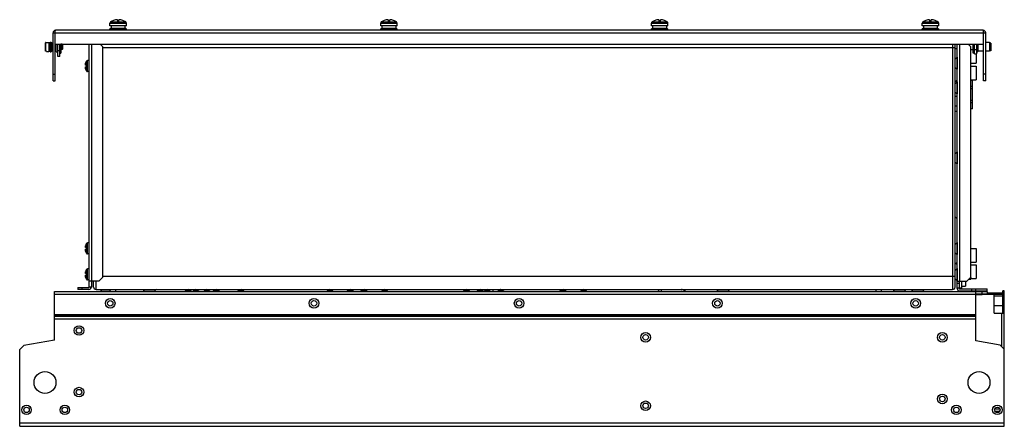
# Model space of a CAD drawing. Header units: millimetres. Extents: x 106 to 826, y 494 to 791.
import ezdxf

# ---------------------------------------------------------------- set-up
doc = ezdxf.new("R2010")
doc.units = ezdxf.units.MM
doc.header["$LTSCALE"] = 83.539288
doc.layers.get('0').update_dxf_attribs({"linetype": 'CONTINUOUS'})

msp = doc.modelspace()

# ---------------------------------------------------------------- linework, layer by layer
at = {"color": 7, "linetype": 'Continuous'}
for p, q in [((171.63, 786.37), (171.63, 788.45)), ((171.63, 788.45), (183.63, 788.45)), ((183.63, 786.37), (171.63, 786.37)), ((172.07, 789.28), (177.57, 789.28)), ((172.43, 786.37), (172.43, 784.67)), ((174.23, 790.37), (174.23, 790.36)), ((177.03, 790.94), (177.03, 789.56)), ((177.03, 789.56), (178.23, 789.56)), ((177.63, 789.28), (177.57, 789.28)), ((177.63, 789.28), (183.18, 789.28)), ((178.23, 789.56), (178.23, 790.94)), ((181.03, 790.36), (181.03, 790.37)), ((182.83, 784.67), (182.83, 786.37)), ((183.63, 786.37), (183.63, 788.45)), ((369.63, 786.37), (369.63, 788.45)), ((369.63, 788.45), (381.63, 788.45)), ((381.63, 786.37), (369.63, 786.37)), ((370.07, 789.28), (375.57, 789.28)), ((370.43, 786.37), (370.43, 784.67)), ((372.23, 790.37), (372.23, 790.36)), ((375.03, 790.94), (375.03, 789.56)), ((375.03, 789.56), (376.23, 789.56)), ((375.63, 789.28), (375.57, 789.28)), ((375.63, 789.28), (381.18, 789.28)), ((376.23, 789.56), (376.23, 790.94)), ((379.03, 790.36), (379.03, 790.37)), ((380.83, 784.67), (380.83, 786.37)), ((381.63, 786.37), (381.63, 788.45)), ((567.63, 786.37), (567.63, 788.45)), ((567.63, 788.45), (579.63, 788.45)), ((579.63, 786.37), (567.63, 786.37)), ((568.07, 789.28), (573.57, 789.28)), ((568.43, 786.37), (568.43, 784.67)), ((570.23, 790.37), (570.23, 790.36)), ((573.03, 790.94), (573.03, 789.56)), ((573.03, 789.56), (574.23, 789.56)), ((573.63, 789.28), (573.57, 789.28)), ((573.63, 789.28), (579.18, 789.28)), ((574.23, 789.56), (574.23, 790.94)), ((577.03, 790.36), (577.03, 790.37)), ((578.83, 784.67), (578.83, 786.37)), ((579.63, 786.37), (579.63, 788.45)), ((765.63, 788.45), (777.63, 788.45)), ((765.63, 786.37), (765.63, 788.45)), ((777.63, 786.37), (765.63, 786.37)), ((766.07, 789.28), (771.57, 789.28)), ((766.43, 786.37), (766.43, 784.67)), ((768.23, 790.37), (768.23, 790.36)), ((771.03, 790.94), (771.03, 789.56)), ((771.03, 789.56), (772.23, 789.56)), ((771.63, 789.28), (771.57, 789.28)), ((771.63, 789.28), (777.18, 789.28)), ((772.23, 789.56), (772.23, 790.94)), ((775.03, 790.36), (775.03, 790.37)), ((776.83, 784.67), (776.83, 786.37)), ((777.63, 786.37), (777.63, 788.45)), ((130.03, 746.17), (130.03, 781.37)), ((130.03, 781.37), (812.03, 781.37)), ((131.53, 746.17), (131.53, 781.37)), ((810.23, 783.17), (131.83, 783.17)), ((171.63, 783.17), (171.63, 784.37)), ((171.63, 784.37), (183.63, 784.37)), ((172.13, 784.37), (172.13, 784.67)), ((172.13, 784.67), (183.13, 784.67)), ((183.13, 784.37), (183.13, 784.67)), ((183.63, 783.17), (183.63, 784.37)), ((369.63, 783.17), (369.63, 784.37)), ((369.63, 784.37), (381.63, 784.37)), ((370.13, 784.37), (370.13, 784.67)), ((370.13, 784.67), (381.13, 784.67)), ((381.13, 784.37), (381.13, 784.67)), ((381.63, 783.17), (381.63, 784.37)), ((567.63, 783.17), (567.63, 784.37)), ((567.63, 784.37), (579.63, 784.37)), ((568.13, 784.37), (568.13, 784.67)), ((568.13, 784.67), (579.13, 784.67)), ((579.13, 784.37), (579.13, 784.67)), ((579.63, 783.17), (579.63, 784.37)), ((765.63, 784.37), (777.63, 784.37)), ((765.63, 783.17), (765.63, 784.37)), ((766.13, 784.67), (777.13, 784.67)), ((766.13, 784.37), (766.13, 784.67)), ((777.13, 784.37), (777.13, 784.67)), ((777.63, 783.17), (777.63, 784.37)), ((810.53, 746.17), (810.53, 781.37)), ((812.03, 746.17), (812.03, 781.37)), ((124.53, 768.15), (124.53, 773.99)), ((124.82, 774.29), (125.33, 774.3)), ((124.82, 767.84), (124.82, 774.29)), ((125.33, 774.33), (127.03, 774.37)), ((125.33, 774.3), (125.33, 774.33)), ((127.03, 774.37), (127.03, 767.77)), ((127.03, 774.17), (127.83, 774.17)), ((127.83, 767.57), (127.83, 774.57)), ((127.83, 774.57), (128.63, 774.57)), ((128.63, 774.57), (128.63, 767.57)), ((128.63, 773.94), (129.83, 774.24)), ((129.83, 767.9), (129.83, 774.24)), ((129.83, 774.24), (130.03, 774.24)), ((131.53, 773.17), (810.53, 773.17)), ((132.32, 767.78), (132.32, 773.17)), ((133.53, 764.07), (133.53, 773.17)), ((135.03, 764.07), (135.03, 773.17)), ((135.83, 773.17), (135.83, 766.42)), ((136.63, 773.07), (135.83, 773.07)), ((136.63, 773.07), (136.63, 769.07)), ((137.03, 772.67), (136.63, 773.07)), ((137.03, 772.67), (137.03, 769.47)), ((156.53, 595.57), (156.53, 773.17)), ((158.33, 599.77), (158.33, 773.17)), ((166.53, 771.07), (164.43, 773.17)), ((166.53, 602.77), (166.53, 771.07)), ((166.53, 770.57), (789.63, 770.57)), ((787.83, 773.17), (787.83, 593.77)), ((789.63, 595.57), (789.63, 773.17)), ((791.23, 594.47), (791.23, 773.17)), ((793.03, 599.77), (793.03, 773.17)), ((801.23, 771.07), (799.13, 773.17)), ((801.23, 602.77), (801.23, 771.07)), ((802.93, 766.42), (802.93, 773.17)), ((803.73, 766.07), (803.73, 773.17)), ((805.23, 773.17), (805.23, 766.07)), ((806.27, 773.17), (806.27, 767.7)), ((814.83, 774.24), (812.03, 774.24)), ((815.83, 773.84), (814.83, 774.24)), ((814.83, 774.24), (814.83, 767.9)), ((815.83, 773.84), (815.83, 768.3)), ((125.33, 767.83), (124.82, 767.84)), ((125.33, 767.81), (125.33, 767.83)), ((125.33, 767.81), (127.03, 767.77)), ((127.03, 767.97), (127.83, 767.97)), ((127.83, 767.57), (128.63, 767.57)), ((128.63, 768.2), (129.83, 767.9)), ((129.83, 767.9), (130.03, 767.9)), ((131.53, 767.9), (132.32, 767.9)), ((135.03, 768.07), (133.53, 768.07)), ((135.03, 764.07), (133.53, 764.07)), ((135.03, 766.42), (135.83, 766.42)), ((136.63, 769.07), (135.83, 769.07)), ((137.03, 769.47), (136.63, 769.07)), ((789.73, 762.22), (791.19, 763.45)), ((791.19, 763.45), (791.19, 754.69)), ((801.23, 769.07), (802.93, 769.07)), ((803.73, 766.42), (802.93, 766.42)), ((803.73, 769.07), (805.23, 769.07)), ((803.73, 766.07), (805.23, 766.07)), ((805.03, 766.07), (805.03, 759.07)), ((810.53, 767.9), (806.27, 767.9)), ((814.83, 767.9), (812.03, 767.9)), ((815.83, 768.3), (814.83, 767.9)), ((153.74, 758.09), (153.58, 758.09)), ((153.58, 756.05), (153.74, 756.05)), ((153.66, 758.77), (153.7, 758.92)), ((153.7, 758.22), (153.66, 758.18)), ((153.66, 758.18), (153.73, 758.18)), ((154.53, 757.67), (153.67, 757.67)), ((153.67, 756.47), (154.53, 756.47)), ((153.7, 758.92), (153.74, 759.07)), ((154.48, 757.67), (154.48, 760.61)), ((154.48, 756.47), (154.48, 753.52)), ((154.53, 756.47), (154.53, 757.67)), ((155.32, 753.07), (155.32, 761.07)), ((156.53, 761.07), (155.32, 761.07)), ((789.73, 755.92), (789.73, 762.22)), ((801.23, 759.07), (805.03, 759.07)), ((801.23, 757.07), (805.03, 757.07)), ((805.03, 757.07), (805.03, 747.07)), ((130.03, 751.17), (131.53, 751.17)), ((153.66, 755.96), (153.7, 755.92)), ((153.66, 755.96), (153.73, 755.96)), ((153.7, 755.22), (153.66, 755.37)), ((153.74, 755.07), (153.7, 755.22)), ((156.53, 753.07), (155.32, 753.07)), ((789.73, 755.92), (791.19, 754.69)), ((812.03, 751.17), (810.53, 751.17)), ((130.03, 746.17), (131.53, 746.17)), ((789.63, 746.03), (791.23, 746.03)), ((789.73, 744.22), (791.19, 745.45)), ((789.73, 737.92), (789.73, 744.22)), ((791.23, 747.17), (791.13, 747.17)), ((791.19, 745.45), (791.19, 736.69)), ((801.23, 747.07), (805.03, 747.07)), ((802.43, 746.57), (801.23, 746.57)), ((802.43, 742.22), (801.23, 742.22)), ((802.43, 725.76), (802.43, 746.57)), ((812.03, 746.17), (810.53, 746.17)), ((790.46, 737.3), (789.63, 737.3)), ((789.63, 735.03), (791.23, 735.03)), ((789.73, 737.92), (791.19, 736.69)), ((802.43, 740.52), (801.23, 740.52)), ((789.63, 728.07), (791.23, 728.07)), ((802.43, 731.81), (801.23, 731.81)), ((802.43, 730.12), (801.23, 730.12)), ((789.63, 724.07), (791.23, 724.07)), ((790.93, 724.07), (790.93, 694.22)), ((802.43, 725.76), (801.23, 725.76)), ((789.73, 693.22), (791.19, 694.45)), ((789.73, 686.92), (789.73, 693.22)), ((791.19, 694.45), (791.19, 685.69)), ((789.73, 686.92), (791.19, 685.69)), ((790.93, 685.91), (790.93, 645.66)), ((789.63, 646.96), (790.93, 645.66)), ((154.48, 624.37), (154.48, 627.31)), ((155.32, 619.77), (155.32, 627.77)), ((156.53, 627.77), (155.32, 627.77)), ((789.73, 626.92), (791.19, 628.15)), ((789.73, 620.62), (789.73, 626.92)), ((791.19, 628.15), (791.19, 619.39)), ((153.74, 624.79), (153.58, 624.79)), ((153.58, 622.75), (153.74, 622.75)), ((153.66, 625.47), (153.7, 625.62)), ((153.7, 624.92), (153.66, 624.88)), ((153.66, 624.88), (153.73, 624.88)), ((153.66, 622.66), (153.7, 622.62)), ((153.66, 622.66), (153.73, 622.66)), ((153.7, 621.92), (153.66, 622.07)), ((154.53, 624.37), (153.67, 624.37)), ((153.67, 623.17), (154.53, 623.17)), ((153.7, 625.62), (153.74, 625.77)), ((153.74, 621.77), (153.7, 621.92)), ((154.48, 623.17), (154.48, 620.22)), ((154.53, 623.17), (154.53, 624.37)), ((156.53, 619.77), (155.32, 619.77)), ((789.63, 625.77), (789.73, 625.77)), ((789.63, 621.77), (789.73, 621.77)), ((789.73, 620.62), (791.19, 619.39)), ((801.23, 623.77), (805.03, 623.77)), ((805.03, 623.77), (805.03, 613.77)), ((801.23, 613.77), (805.03, 613.77)), ((153.74, 605.79), (153.58, 605.79)), ((153.66, 606.47), (153.7, 606.62)), ((153.7, 605.92), (153.66, 605.88)), ((153.66, 605.88), (153.73, 605.88)), ((154.53, 605.37), (153.67, 605.37)), ((153.7, 606.62), (153.74, 606.77)), ((154.48, 605.37), (154.48, 608.31)), ((154.53, 604.17), (154.53, 605.37)), ((155.32, 600.77), (155.32, 608.77)), ((156.53, 608.77), (155.32, 608.77)), ((789.73, 607.92), (791.19, 609.15)), ((789.73, 601.62), (789.73, 607.92)), ((791.19, 609.15), (791.19, 600.39)), ((801.23, 611.77), (805.03, 611.77)), ((805.03, 611.77), (805.03, 601.77)), ((153.58, 603.75), (153.74, 603.75)), ((153.66, 603.66), (153.7, 603.62)), ((153.66, 603.66), (153.73, 603.66)), ((153.7, 602.92), (153.66, 603.07)), ((153.67, 604.17), (154.53, 604.17)), ((153.74, 602.77), (153.7, 602.92)), ((154.48, 604.17), (154.48, 601.22)), ((156.53, 600.77), (155.32, 600.77)), ((163.53, 599.77), (156.53, 599.77)), ((158.03, 599.77), (158.03, 595.57)), ((159.63, 595.57), (159.63, 599.27)), ((161.43, 593.77), (161.43, 599.77)), ((163.53, 599.77), (166.53, 602.77)), ((789.63, 603.27), (166.53, 603.27)), ((789.73, 601.62), (791.19, 600.39)), ((791.23, 599.77), (798.23, 599.77)), ((792.73, 598.17), (791.23, 598.17)), ((792.73, 599.77), (792.73, 594.47)), ((794.33, 599.77), (794.33, 594.77)), ((797.23, 599.77), (797.23, 596.17)), ((798.23, 599.77), (801.23, 602.77)), ((799.73, 601.27), (801.03, 601.27)), ((801.03, 602.57), (801.03, 601.27)), ((801.03, 601.77), (805.03, 601.77)), ((131.13, 556.77), (131.13, 592.17)), ((131.13, 592.17), (813.13, 592.17)), ((148.03, 595.27), (148.03, 593.77)), ((148.03, 595.27), (156.23, 595.27)), ((156.23, 593.77), (148.03, 593.77)), ((151.03, 595.27), (151.03, 593.77)), ((156.53, 595.77), (158.03, 595.77)), ((161.43, 593.77), (787.83, 593.77)), ((164.63, 593.77), (164.91, 593.57)), ((165.42, 592.17), (164.91, 593.57)), ((164.91, 593.57), (172.17, 593.57)), ((171.83, 592.17), (171.83, 593.77)), ((175.83, 592.17), (175.83, 593.77)), ((195.93, 593.77), (196.21, 593.57)), ((196.72, 592.17), (196.21, 593.57)), ((196.21, 593.57), (205.05, 593.57)), ((204.54, 592.17), (205.05, 593.57)), ((205.33, 593.77), (205.05, 593.57)), ((227.55, 593.12), (226.68, 592.17)), ((227.55, 593.12), (230.51, 593.12)), ((230.51, 593.12), (231.37, 592.17)), ((233.05, 593.12), (232.18, 592.17)), ((233.05, 593.12), (236.01, 593.12)), ((236.01, 593.12), (236.87, 592.17)), ((241.05, 593.12), (240.18, 592.17)), ((241.05, 593.12), (244.01, 593.12)), ((244.01, 593.12), (244.87, 592.17)), ((248.05, 593.12), (247.18, 592.17)), ((248.05, 593.12), (251.01, 593.12)), ((251.01, 593.12), (251.87, 592.17)), ((266.05, 593.12), (265.18, 592.17)), ((266.05, 593.12), (269.01, 593.12)), ((269.01, 593.12), (269.87, 592.17)), ((331.05, 593.12), (330.18, 592.17)), ((331.05, 593.12), (334.01, 593.12)), ((334.01, 593.12), (334.87, 592.17)), ((346.05, 593.12), (345.18, 592.17)), ((346.05, 593.12), (349.01, 593.12)), ((349.01, 593.12), (349.87, 592.17)), ((356.05, 593.12), (355.18, 592.17)), ((356.05, 593.12), (359.01, 593.12)), ((359.01, 593.12), (359.87, 592.17)), ((371.05, 593.12), (370.18, 592.17)), ((371.05, 593.12), (374.01, 593.12)), ((374.01, 593.12), (374.87, 592.17)), ((431.05, 593.12), (430.18, 592.17)), ((431.05, 593.12), (434.01, 593.12)), ((434.01, 593.12), (434.87, 592.17)), ((441.05, 593.12), (440.18, 592.17)), ((441.05, 593.12), (444.01, 593.12)), ((444.01, 593.12), (444.87, 592.17)), ((446.05, 593.12), (445.18, 592.17)), ((446.05, 593.12), (449.01, 593.12)), ((449.01, 593.12), (449.87, 592.17)), ((451.83, 592.17), (451.83, 593.77)), ((455.83, 592.17), (455.83, 593.77)), ((456.05, 593.12), (455.83, 592.87)), ((456.05, 593.12), (459.01, 593.12)), ((459.01, 593.12), (459.87, 592.17)), ((501.55, 593.12), (500.68, 592.17)), ((501.55, 593.12), (504.51, 593.12)), ((504.51, 593.12), (505.37, 592.17)), ((516.55, 593.12), (515.68, 592.17)), ((516.55, 593.12), (519.51, 593.12)), ((519.51, 593.12), (520.37, 592.17)), ((572.63, 592.27), (589.58, 592.27)), ((573.03, 592.27), (573.03, 593.77)), ((575.03, 592.27), (575.03, 593.77)), ((592.76, 592.21), (590.48, 593.53)), ((615.33, 593.77), (615.61, 593.57)), ((615.61, 593.57), (624.45, 593.57)), ((616.12, 592.17), (615.61, 593.57)), ((623.94, 592.17), (624.45, 593.57)), ((624.73, 593.77), (624.45, 593.57)), ((731.83, 592.17), (731.83, 593.77)), ((735.83, 592.17), (735.83, 593.77)), ((744.33, 593.77), (744.61, 593.57)), ((744.61, 593.57), (753.45, 593.57)), ((745.12, 592.17), (744.61, 593.57)), ((752.94, 592.17), (753.45, 593.57)), ((753.73, 593.77), (753.45, 593.57)), ((757.63, 593.77), (757.91, 593.57)), ((757.91, 593.57), (766.75, 593.57)), ((758.42, 592.17), (757.91, 593.57)), ((766.24, 592.17), (766.75, 593.57)), ((767.03, 593.77), (766.75, 593.57)), ((792.73, 594.67), (791.23, 594.67)), ((794.33, 594.77), (792.73, 594.77)), ((793.03, 594.17), (813.13, 594.17)), ((793.03, 592.67), (813.13, 592.67)), ((794.33, 596.17), (797.23, 596.17)), ((801.83, 592.67), (801.83, 594.17)), ((804.83, 592.67), (804.83, 594.17)), ((804.83, 556.22), (804.83, 592.17)), ((804.83, 590.67), (813.13, 590.67)), ((809.13, 592.17), (809.13, 590.67)), ((809.33, 590.67), (809.33, 589.92)), ((813.13, 592.67), (813.13, 594.17)), ((813.13, 592.17), (813.13, 590.67)), ((813.13, 591.37), (824.13, 591.37)), ((818.48, 590.37), (818.48, 591.37)), ((825.63, 592.82), (824.63, 592.82)), ((824.63, 576.39), (824.63, 592.82)), ((825.63, 493.77), (825.63, 592.82)), ((131.13, 590.37), (804.83, 590.37)), ((809.33, 589.92), (804.83, 589.92)), ((809.33, 590.37), (824.13, 590.37)), ((818.28, 576.39), (818.28, 590.37)), ((824.43, 588.88), (818.28, 588.88)), ((824.43, 588.88), (824.43, 581.76)), ((824.63, 588.58), (824.43, 588.58)), ((824.63, 585.32), (825.63, 585.32)), ((824.43, 581.76), (818.28, 581.76)), ((818.28, 576.39), (825.63, 576.39)), ((823.63, 576.39), (823.63, 552.08)), ((824.63, 582.06), (824.43, 582.06)), ((825.63, 579.39), (824.63, 579.39)), ((824.63, 578.39), (825.63, 578.39)), ((804.83, 575.17), (131.13, 575.17)), ((804.83, 574.89), (131.13, 574.89)), ((131.13, 574.68), (804.83, 574.68)), ((804.83, 573.94), (131.13, 573.94)), ((131.13, 572.32), (804.83, 572.32)), ((131.13, 556.77), (108.63, 552.8)), ((822.63, 553.08), (804.83, 556.22)), ((108.63, 552.8), (105.63, 549.8)), ((105.63, 493.77), (105.63, 549.8)), ((825.63, 550.08), (822.63, 553.08)), ((822.39, 506.38), (818.67, 506.38)), ((821.69, 504.56), (819.16, 504.56)), ((822.13, 505), (821.69, 504.56)), ((821.69, 504.56), (821.69, 504.39)), ((822.13, 505.01), (822.42, 505.3)), ((822.13, 505), (822.13, 505.01)), ((825.63, 496.07), (105.63, 496.07)), ((105.63, 493.77), (825.63, 493.77))]:
    msp.add_line(p, q, dxfattribs=at)
for centre, radius in [((171.83, 583.67), 3.5), ((171.83, 583.67), 2), ((320.83, 583.67), 3.5), ((320.83, 583.67), 2), ((470.83, 583.67), 3.5), ((470.83, 583.67), 2), ((615.83, 583.67), 3.5), ((615.83, 583.67), 2), ((760.83, 583.67), 3.5), ((760.83, 583.67), 2), ((149.03, 563.77), 3.5), ((149.03, 563.77), 2), ((563.33, 558.77), 3.5), ((780.33, 558.77), 3.5), ((563.33, 558.77), 2), ((780.33, 558.77), 2), ((124.13, 525.77), 8), ((807.13, 525.77), 8), ((149.03, 518.77), 3.5), ((149.03, 518.77), 2), ((563.33, 508.77), 3.5), ((780.33, 513.77), 3.5), ((780.33, 513.77), 2), ((110.63, 505.77), 3.5), ((110.63, 505.77), 2), ((138.63, 505.77), 3.5), ((138.63, 505.77), 2), ((563.33, 508.77), 2), ((790.53, 505.77), 3.5), ((790.53, 505.77), 2), ((820.53, 505.77), 3.5), ((820.53, 505.77), 2)]:
    msp.add_circle(centre, radius, dxfattribs=at)
for centre, radius, start, end in [((172.63, 788.45), 1, 123.74899, 180), ((177.63, 780.97), 10, 109.87687, 123.74899), ((177.63, 780.97), 9.99, 93.44404, 109.9023), ((177.63, 780.97), 9.99, 70.0977, 86.55596), ((177.63, 780.97), 10, 56.25101, 70.12313), ((182.63, 788.45), 1, 0, 56.25101), ((370.63, 788.45), 1, 123.74899, 180), ((375.63, 780.97), 10, 109.87687, 123.74899), ((375.63, 780.97), 9.99, 93.44404, 109.9023), ((375.63, 780.97), 9.99, 70.0977, 86.55596), ((375.63, 780.97), 10, 56.25101, 70.12313), ((380.63, 788.45), 1, 0, 56.25101), ((568.63, 788.45), 1, 123.74899, 180), ((573.63, 780.97), 10, 109.87687, 123.74899), ((573.63, 780.97), 9.99, 93.44404, 109.9023), ((573.63, 780.97), 9.99, 70.0977, 86.55596), ((573.63, 780.97), 10, 56.25101, 70.12313), ((578.63, 788.45), 1, 0, 56.25101), ((766.63, 788.45), 1, 123.74899, 180), ((771.63, 780.97), 10, 109.87687, 123.74899), ((771.63, 780.97), 9.99, 93.44404, 109.9023), ((771.63, 780.97), 9.99, 70.0977, 86.55596), ((771.63, 780.97), 10, 56.25101, 70.12313), ((776.63, 788.45), 1, 0, 56.25101), ((131.83, 781.37), 1.8, 90, 180), ((148.26, 781.16), 16.73, 178.14051, 179.29939), ((810.23, 781.37), 1.8, 0, 90), ((793.78, 781.16), 16.75, 0.70035, 1.85876), ((132.93, 767.78), 0.612, 180, 351.15825), ((790.03, 768.57), 1.2, 0.75086, 113.20372), ((805.73, 767.7), 0.536, 196.67241, 360), ((154.77, 758.15), 1.22, 174.77157, 175.40687), ((153.77, 758.16), 0.21, 186.30813, 188.87751), ((153.77, 755.98), 0.21, 171.12477, 173.69006), ((156.65, 757.88), 3.11, 169.26188, 169.86694), ((156.46, 757.91), 2.92, 169.87111, 170.05652), ((156.98, 757.82), 3.45, 168.30452, 169.25737), ((157.38, 757.73), 3.85, 167.23117, 168.30301), ((157.73, 757.66), 4.22, 166.58682, 167.23849), ((158.01, 757.59), 4.51, 164.81426, 166.58391), ((159.93, 757.07), 6.5, 146.94427, 162.07979), ((152.99, 758.07), 0.754, 359.97978, 1.63199), ((152.99, 756.07), 0.754, 358.36883, 0.02024), ((155.32, 760.07), 1, 90, 146.94427), ((154.77, 755.99), 1.22, 184.59562, 185.23119), ((156.59, 756.25), 3.05, 189.95071, 190.74431), ((156.98, 756.32), 3.45, 190.74647, 191.70061), ((157.41, 756.41), 3.89, 191.70063, 192.763), ((157.72, 756.48), 4.21, 192.75585, 193.4083), ((157.99, 756.54), 4.49, 193.41201, 195.1906), ((159.93, 757.07), 6.5, 197.92021, 213.05573), ((155.32, 754.07), 1, 213.05573, 270), ((790.03, 747.57), 1.2, 246.79628, 359.24914), ((159.93, 623.77), 6.5, 146.94427, 162.07979), ((155.32, 626.77), 1, 90, 146.94427), ((154.77, 624.85), 1.22, 174.77157, 175.40687), ((153.77, 624.86), 0.21, 186.30813, 188.87751), ((153.77, 622.68), 0.21, 171.12477, 173.69006), ((154.77, 622.69), 1.22, 184.59562, 185.23119), ((156.65, 624.58), 3.11, 169.26188, 169.86694), ((156.46, 624.61), 2.92, 169.87111, 170.05652), ((156.59, 622.95), 3.05, 189.95071, 190.74431), ((156.98, 624.52), 3.45, 168.30452, 169.25737), ((156.98, 623.02), 3.45, 190.74647, 191.70061), ((157.38, 624.43), 3.85, 167.23117, 168.30301), ((157.41, 623.11), 3.89, 191.70063, 192.763), ((157.73, 624.36), 4.22, 166.58682, 167.23849), ((157.72, 623.18), 4.21, 192.75585, 193.4083), ((158.01, 624.29), 4.51, 164.81426, 166.58391), ((157.99, 623.24), 4.49, 193.41201, 195.1906), ((152.99, 624.77), 0.754, 359.97978, 1.63199), ((152.99, 622.77), 0.754, 358.36883, 0.02024), ((159.93, 623.77), 6.5, 197.92021, 213.05573), ((155.32, 620.77), 1, 213.05573, 270), ((790.03, 614.27), 1.2, 246.79628, 359.24914), ((790.03, 611.27), 1.2, 0.75086, 113.20372), ((154.77, 605.85), 1.22, 174.77157, 175.40687), ((153.77, 605.86), 0.21, 186.30813, 188.87751), ((156.65, 605.58), 3.11, 169.26188, 169.86694), ((156.46, 605.61), 2.92, 169.87111, 170.05652), ((156.98, 605.52), 3.45, 168.30452, 169.25737), ((157.38, 605.43), 3.85, 167.23117, 168.30301), ((157.73, 605.36), 4.22, 166.58682, 167.23849), ((158.01, 605.29), 4.51, 164.81426, 166.58391), ((159.93, 604.77), 6.5, 146.94427, 162.07979), ((152.99, 605.77), 0.754, 359.97978, 1.63199), ((155.32, 607.77), 1, 90, 146.94427), ((153.77, 603.68), 0.21, 171.12477, 173.69006), ((154.77, 603.69), 1.22, 184.59562, 185.23119), ((156.59, 603.95), 3.05, 189.95071, 190.74431), ((156.98, 604.02), 3.45, 190.74647, 191.70061), ((157.41, 604.11), 3.89, 191.70063, 192.763), ((157.72, 604.18), 4.21, 192.75585, 193.4083), ((157.99, 604.24), 4.49, 193.41201, 195.1906), ((152.99, 603.77), 0.754, 358.36883, 0.02024), ((159.93, 604.77), 6.5, 197.92021, 213.05573), ((155.32, 601.77), 1, 213.05573, 270), ((790.03, 602.27), 1.2, 246.79628, 289.52517), ((156.23, 595.57), 1.8, 270, 360), ((156.23, 595.57), 0.3, 270, 360), ((161.43, 595.57), 1.8, 180, 270), ((229.03, 591.77), 2, 42.42772, 137.57228), ((234.53, 591.77), 2, 42.42772, 137.57228), ((242.53, 591.77), 2, 42.42772, 137.57228), ((249.53, 591.77), 2, 42.42772, 137.57228), ((267.53, 591.77), 2, 42.42772, 137.57228), ((332.53, 591.77), 2, 42.42772, 137.57228), ((347.53, 591.77), 2, 42.42772, 137.57228), ((357.53, 591.77), 2, 42.42772, 137.57228), ((372.53, 591.77), 2, 42.42772, 137.57228), ((432.53, 591.77), 2, 42.42772, 137.57228), ((442.53, 591.77), 2, 42.42772, 137.57228), ((447.53, 591.77), 2, 42.42772, 137.57228), ((457.53, 591.77), 2, 105.85743, 137.57228), ((457.53, 591.77), 2, 42.42772, 90), ((503.03, 591.77), 2, 42.42772, 137.57228), ((518.03, 591.77), 2, 42.42772, 137.57228), ((572.63, 589.97), 2.3, 90, 96.96217), ((589.58, 591.97), 1.8, 60, 90), ((589.58, 591.97), 0.3, 60, 90), ((787.83, 595.57), 1.8, 270, 360), ((793.03, 594.47), 1.8, 180, 270), ((793.03, 594.47), 0.3, 180, 270), ((824.13, 589.87), 1.5, 73.1804, 90), ((824.13, 589.87), 0.5, 0, 90)]:
    msp.add_arc(centre, radius, start, end, dxfattribs=at)
for points, knots in [([(131.54, 781.71), (131.54, 781.9), (131.56, 782.25), (131.63, 782.72), (131.69, 783), (131.78, 783.17), (131.83, 783.17)], [0, 0, 0, 0, 0.383488, 0.695396, 0.903771, 1, 1, 1, 1]), ([(810.52, 781.71), (810.51, 781.9), (810.5, 782.25), (810.43, 782.72), (810.37, 783), (810.28, 783.17), (810.23, 783.17)], [0, 0, 0, 0, 0.383589, 0.695437, 0.903757, 1, 1, 1, 1]), ([(153.58, 758.42), (153.58, 758.4), (153.57, 758.35), (153.56, 758.3), (153.56, 758.26)], [0, 0, 0, 0, 0.273583, 1, 1, 1, 1]), ([(153.56, 758.24), (153.56, 758.23), (153.56, 758.2), (153.56, 758.16), (153.56, 758.14)], [0, 0, 0, 0, 0.297288, 1, 1, 1, 1]), ([(153.56, 758.13), (153.56, 758.13), (153.56, 758.12), (153.56, 758.11), (153.56, 758.11)], [0, 0, 0, 0, 0.274537, 1, 1, 1, 1]), ([(153.56, 758.11), (153.56, 758.11), (153.57, 758.1), (153.57, 758.1), (153.57, 758.1)], [0, 0, 0, 0, 0.273646, 1, 1, 1, 1]), ([(153.57, 756.04), (153.57, 756.04), (153.57, 756.03), (153.56, 756.03), (153.56, 756.03)], [0, 0, 0, 0, 0.227297, 1, 1, 1, 1]), ([(153.56, 756.03), (153.56, 756.03), (153.56, 756.02), (153.56, 756.01), (153.56, 756.01)], [0, 0, 0, 0, 0.225865, 1, 1, 1, 1]), ([(153.57, 758.1), (153.57, 758.09), (153.57, 758.09), (153.58, 758.09), (153.58, 758.09)], [0, 0, 0, 0, 0.546584, 1, 1, 1, 1]), ([(153.58, 756.05), (153.58, 756.05), (153.57, 756.05), (153.57, 756.04), (153.57, 756.04)], [0, 0, 0, 0, 0.453404, 1, 1, 1, 1]), ([(153.58, 758.09), (153.59, 758.09), (153.6, 758.09), (153.63, 758.12), (153.65, 758.15), (153.66, 758.18)], [0, 0, 0, 0, 0.135167, 0.342032, 1, 1, 1, 1]), ([(153.58, 756.05), (153.59, 756.05), (153.6, 756.04), (153.63, 756.01), (153.65, 755.98), (153.66, 755.96)], [0, 0, 0, 0, 0.135226, 0.342168, 1, 1, 1, 1]), ([(153.67, 757.67), (153.68, 757.69), (153.7, 757.75), (153.72, 757.85), (153.74, 757.96), (153.74, 758.03), (153.74, 758.07)], [0, 0, 0, 0, 0.201424, 0.457028, 0.735974, 1, 1, 1, 1]), ([(153.74, 756.07), (153.74, 756.1), (153.74, 756.18), (153.72, 756.29), (153.7, 756.38), (153.68, 756.44), (153.67, 756.47)], [0, 0, 0, 0, 0.264034, 0.542967, 0.798564, 1, 1, 1, 1]), ([(153.74, 758.09), (153.74, 758.11), (153.74, 758.14), (153.73, 758.18), (153.72, 758.22), (153.7, 758.22)], [0, 0, 0, 0, 0.389023, 0.68683, 1, 1, 1, 1]), ([(153.7, 755.92), (153.72, 755.92), (153.73, 755.95), (153.74, 756), (153.74, 756.03), (153.74, 756.05)], [0, 0, 0, 0, 0.313183, 0.611002, 1, 1, 1, 1]), ([(153.56, 756), (153.56, 755.99), (153.56, 755.96), (153.56, 755.92), (153.56, 755.89)], [0, 0, 0, 0, 0.201893, 1, 1, 1, 1]), ([(153.56, 755.88), (153.56, 755.87), (153.57, 755.81), (153.58, 755.76), (153.58, 755.72)], [0, 0, 0, 0, 0.224754, 1, 1, 1, 1]), ([(791.21, 644.67), (791.2, 644.75), (791.14, 645.09), (791.02, 645.42), (790.93, 645.66)], [0, 0, 0, 0, 0.244078, 1, 1, 1, 1]), ([(153.58, 625.12), (153.58, 625.1), (153.57, 625.05), (153.56, 625), (153.56, 624.96)], [0, 0, 0, 0, 0.273583, 1, 1, 1, 1]), ([(153.56, 624.94), (153.56, 624.93), (153.56, 624.9), (153.56, 624.86), (153.56, 624.84)], [0, 0, 0, 0, 0.297288, 1, 1, 1, 1]), ([(153.56, 624.83), (153.56, 624.83), (153.56, 624.82), (153.56, 624.81), (153.56, 624.81)], [0, 0, 0, 0, 0.274537, 1, 1, 1, 1]), ([(153.56, 624.81), (153.56, 624.81), (153.57, 624.8), (153.57, 624.8), (153.57, 624.8)], [0, 0, 0, 0, 0.273646, 1, 1, 1, 1]), ([(153.57, 622.74), (153.57, 622.74), (153.57, 622.73), (153.56, 622.73), (153.56, 622.73)], [0, 0, 0, 0, 0.227297, 1, 1, 1, 1]), ([(153.56, 622.73), (153.56, 622.73), (153.56, 622.72), (153.56, 622.71), (153.56, 622.71)], [0, 0, 0, 0, 0.225865, 1, 1, 1, 1]), ([(153.56, 622.7), (153.56, 622.69), (153.56, 622.66), (153.56, 622.62), (153.56, 622.59)], [0, 0, 0, 0, 0.201893, 1, 1, 1, 1]), ([(153.56, 622.58), (153.56, 622.57), (153.57, 622.51), (153.58, 622.46), (153.58, 622.42)], [0, 0, 0, 0, 0.224754, 1, 1, 1, 1]), ([(153.57, 624.8), (153.57, 624.79), (153.57, 624.79), (153.58, 624.79), (153.58, 624.79)], [0, 0, 0, 0, 0.546584, 1, 1, 1, 1]), ([(153.58, 622.75), (153.58, 622.75), (153.57, 622.75), (153.57, 622.74), (153.57, 622.74)], [0, 0, 0, 0, 0.453404, 1, 1, 1, 1]), ([(153.58, 624.79), (153.59, 624.79), (153.6, 624.79), (153.63, 624.82), (153.65, 624.85), (153.66, 624.88)], [0, 0, 0, 0, 0.135167, 0.342032, 1, 1, 1, 1]), ([(153.58, 622.75), (153.59, 622.75), (153.6, 622.74), (153.63, 622.71), (153.65, 622.68), (153.66, 622.66)], [0, 0, 0, 0, 0.135226, 0.342168, 1, 1, 1, 1]), ([(153.67, 624.37), (153.68, 624.39), (153.7, 624.45), (153.72, 624.55), (153.74, 624.66), (153.74, 624.73), (153.74, 624.77)], [0, 0, 0, 0, 0.201424, 0.457028, 0.735974, 1, 1, 1, 1]), ([(153.74, 622.77), (153.74, 622.8), (153.74, 622.88), (153.72, 622.99), (153.7, 623.08), (153.68, 623.14), (153.67, 623.17)], [0, 0, 0, 0, 0.264034, 0.542967, 0.798564, 1, 1, 1, 1]), ([(153.74, 624.79), (153.74, 624.81), (153.74, 624.84), (153.73, 624.88), (153.72, 624.92), (153.7, 624.92)], [0, 0, 0, 0, 0.389023, 0.68683, 1, 1, 1, 1]), ([(153.7, 622.62), (153.72, 622.62), (153.73, 622.65), (153.74, 622.7), (153.74, 622.73), (153.74, 622.75)], [0, 0, 0, 0, 0.313183, 0.611002, 1, 1, 1, 1]), ([(153.58, 606.12), (153.58, 606.1), (153.57, 606.05), (153.56, 606), (153.56, 605.96)], [0, 0, 0, 0, 0.273583, 1, 1, 1, 1]), ([(153.56, 605.94), (153.56, 605.93), (153.56, 605.9), (153.56, 605.86), (153.56, 605.84)], [0, 0, 0, 0, 0.297288, 1, 1, 1, 1]), ([(153.56, 605.83), (153.56, 605.83), (153.56, 605.82), (153.56, 605.81), (153.56, 605.81)], [0, 0, 0, 0, 0.274537, 1, 1, 1, 1]), ([(153.56, 605.81), (153.56, 605.81), (153.57, 605.8), (153.57, 605.8), (153.57, 605.8)], [0, 0, 0, 0, 0.273646, 1, 1, 1, 1]), ([(153.57, 605.8), (153.57, 605.79), (153.57, 605.79), (153.58, 605.79), (153.58, 605.79)], [0, 0, 0, 0, 0.546584, 1, 1, 1, 1]), ([(153.58, 605.79), (153.59, 605.79), (153.6, 605.79), (153.63, 605.82), (153.65, 605.85), (153.66, 605.88)], [0, 0, 0, 0, 0.135167, 0.342032, 1, 1, 1, 1]), ([(153.67, 605.37), (153.68, 605.39), (153.7, 605.45), (153.72, 605.55), (153.74, 605.66), (153.74, 605.73), (153.74, 605.77)], [0, 0, 0, 0, 0.201424, 0.457028, 0.735974, 1, 1, 1, 1]), ([(153.74, 605.79), (153.74, 605.81), (153.74, 605.84), (153.73, 605.88), (153.72, 605.92), (153.7, 605.92)], [0, 0, 0, 0, 0.389023, 0.68683, 1, 1, 1, 1]), ([(153.57, 603.74), (153.57, 603.74), (153.57, 603.73), (153.56, 603.73), (153.56, 603.73)], [0, 0, 0, 0, 0.227297, 1, 1, 1, 1]), ([(153.56, 603.73), (153.56, 603.73), (153.56, 603.72), (153.56, 603.71), (153.56, 603.71)], [0, 0, 0, 0, 0.225865, 1, 1, 1, 1]), ([(153.56, 603.7), (153.56, 603.69), (153.56, 603.66), (153.56, 603.62), (153.56, 603.59)], [0, 0, 0, 0, 0.201893, 1, 1, 1, 1]), ([(153.56, 603.58), (153.56, 603.57), (153.57, 603.51), (153.58, 603.46), (153.58, 603.42)], [0, 0, 0, 0, 0.224754, 1, 1, 1, 1]), ([(153.58, 603.75), (153.58, 603.75), (153.57, 603.75), (153.57, 603.74), (153.57, 603.74)], [0, 0, 0, 0, 0.453404, 1, 1, 1, 1]), ([(153.58, 603.75), (153.59, 603.75), (153.6, 603.74), (153.63, 603.71), (153.65, 603.68), (153.66, 603.66)], [0, 0, 0, 0, 0.135226, 0.342168, 1, 1, 1, 1]), ([(153.74, 603.77), (153.74, 603.8), (153.74, 603.88), (153.72, 603.99), (153.7, 604.08), (153.68, 604.14), (153.67, 604.17)], [0, 0, 0, 0, 0.264034, 0.542967, 0.798564, 1, 1, 1, 1]), ([(153.7, 603.62), (153.72, 603.62), (153.73, 603.65), (153.74, 603.7), (153.74, 603.73), (153.74, 603.75)], [0, 0, 0, 0, 0.313183, 0.611002, 1, 1, 1, 1])]:
    msp.add_open_spline(points, degree=3, knots=knots, dxfattribs=at)
for points in [[(124.57, 774.14), (124.54, 774.1), (124.53, 774.04), (124.53, 773.99)], [(124.68, 774.25), (124.63, 774.22), (124.59, 774.19), (124.57, 774.14)], [(124.82, 774.29), (124.77, 774.29), (124.72, 774.28), (124.68, 774.25)], [(124.57, 768), (124.54, 768.04), (124.53, 768.09), (124.53, 768.15)], [(124.68, 767.89), (124.63, 767.91), (124.59, 767.95), (124.57, 768)], [(124.82, 767.84), (124.77, 767.84), (124.72, 767.86), (124.68, 767.89)]]:
    msp.add_open_spline(points, degree=3, dxfattribs=at)

doc.saveas('drawing.dxf')
